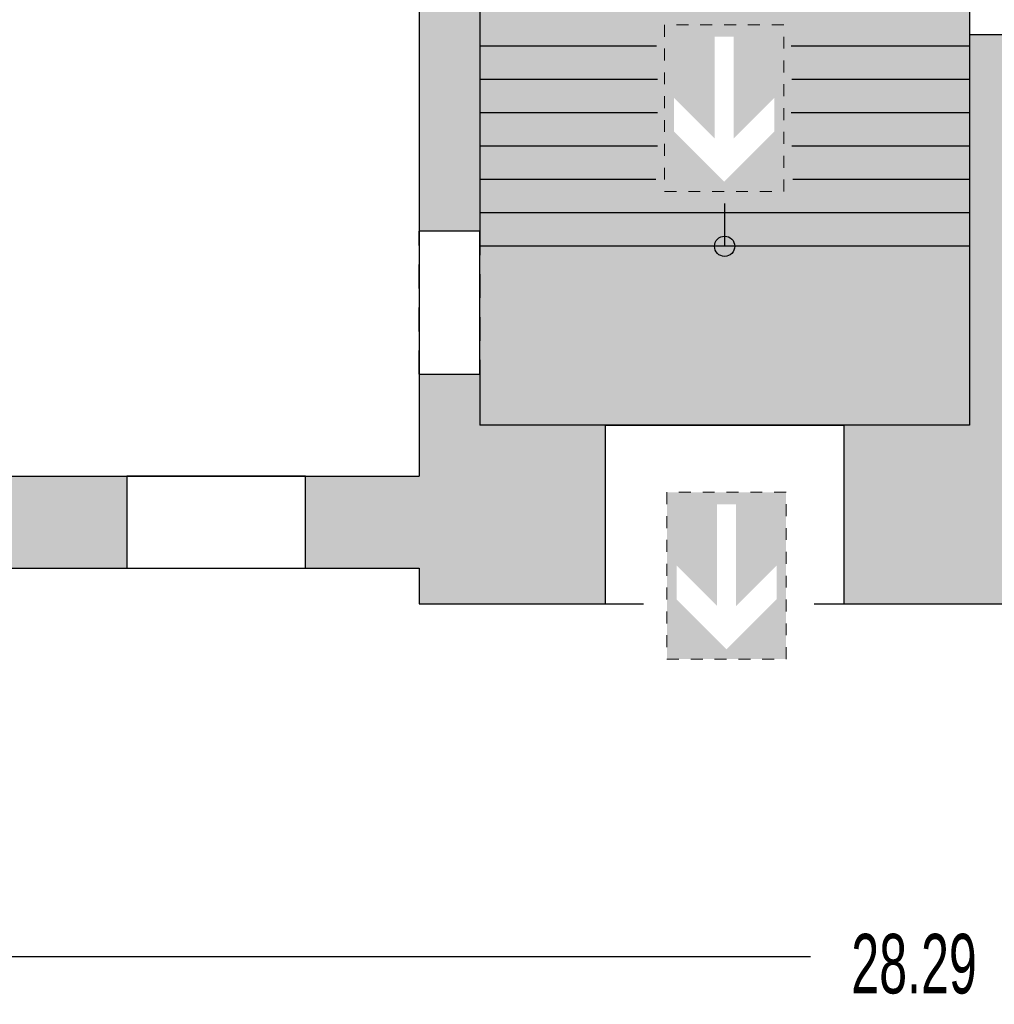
# Model space of a CAD drawing. Header units: metres. Extents: x -10.5 to 26.1, y -9 to 19.2.
# Tile 13 of 22: x -3.7 to 4.5, y -9 to -0.7. Entities that reach past the tile are written whole.
import ezdxf

# ---------------------------------------------------------------- set-up
doc = ezdxf.new("R2010")
doc.units = ezdxf.units.M
doc.header["$PDMODE"] = 65
for name, pattern in [('AUSGEZOGEN', [0]), ('LINIE_2', [0.36, 0.2, -0.16]), ('LINIE_9', [0.0003, 0, -0.0003])]:
    doc.linetypes.add(name, pattern=pattern)
for name, color, linetype, lineweight in [('XR$1$STANDARD', 7, 'Continuous', 25), ('XR$2$STANDARD', 7, 'Continuous', 25), ('XR$3$STANDARD', 7, 'Continuous', 25)]:
    doc.layers.add(name, color=color, linetype=linetype, lineweight=lineweight)
doc.dimstyles.new('_DIMSTYLE_2', dxfattribs={"dimtxt": 0.5, "dimasz": 0.8, "dimexe": 0, "dimexo": 0, "dimgap": 0.25, "dimtad": 0, "dimrnd": 0.01, "dimzin": 4, "dimdsep": 46, "dimtxsty": 'Standard', "dimblk1": 'ALL_ML_STRICH', "dimblk2": 'ALL_ML_STRICH', "dimsah": 1, "dimcen": 0, "dimadec": 0, "dimazin": 0, "dimtfac": 1, "dimtdec": 0, "dimtix": 1, "dimtmove": 2, "dimatfit": 3, "dimfxl": 1, "dimtzin": 0, "dimlwd": 0, "dimlwe": 25, "dimarcsym": 0})

# ---------------------------------------------------------------- blocks, each defined once
blk = doc.blocks.new('ALL_ML_STRICH')
at = {"color": 0, "linetype": 'ByBlock', "lineweight": -2}
for p, q in [((0, -0.5), (0, 0.5)), ((-0.3, -0.3), (0.3, 0.3)), ((-1, 0), (0.5, 0))]:
    blk.add_line(p, q, dxfattribs=at)
blk = doc.blocks.new('*D4')
at = {"layer": 'DEFPOINTS', "color": 0, "linetype": 'AUSGEZOGEN', "lineweight": 25}
for p in [(-10.1335, -5.3314), (18.1565, -5.3314), (-10.1335, -8.593)]:
    blk.add_point(p, dxfattribs=at)
at = {"layer": 'XR$3$STANDARD', "color": 0, "linetype": 'AUSGEZOGEN', "lineweight": -2}
for p, q in [((-10.1335, -6.6112), (-10.1335, -8.593)), ((18.1565, -6.6112), (18.1565, -8.593)), ((-10.1335, -8.593), (2.9712, -8.593)), ((4.7128, -8.593), (18.1565, -8.593))]:
    blk.add_line(p, q, dxfattribs=at)
at = {"layer": 'XR$3$STANDARD', "color": 0, "linetype": 'AUSGEZOGEN', "lineweight": 25, "xscale": 0.8, "yscale": 0.8, "zscale": 0.8, "rotation": 180}
blk.add_blockref('ALL_ML_STRICH', (-10.1335, -8.593), dxfattribs=at)
at = {"layer": 'XR$3$STANDARD', "color": 0, "linetype": 'AUSGEZOGEN', "lineweight": 25, "xscale": 0.8, "yscale": 0.8, "zscale": 0.8}
blk.add_blockref('ALL_ML_STRICH', (18.1565, -8.593), dxfattribs=at)
at = {"layer": 'XR$3$STANDARD', "color": 0, "linetype": 'AUSGEZOGEN', "lineweight": 25, "insert": (3.842, -8.6555), "char_height": 0.5, "width": 1.566176, "attachment_point": 5}
blk.add_mtext('\\W0.63;\\A1;{28.29\\H0.330000;\\S^ ;}', dxfattribs=at)

msp = doc.modelspace()

# ---------------------------------------------------------------- hatches: boundary and pattern name
at = {"layer": 'XR$2$STANDARD', "linetype": 'LINIE_2', "lineweight": 25}
for points in [[(-0.3135, 2.3186), (-7.8012, 2.3186), (-7.8012, 1.8086), (-0.3135, 1.8086), (-0.3135, -2.5053), (0.1965, -2.5053), (0.1965, 2.4436), (-0.3135, 2.4436)], [(-0.3135, -5.6314), (1.2515, -5.6314), (1.2515, -4.1314), (0.1965, -4.1314), (0.1965, -3.7053), (-0.3135, -3.7053), (-0.3135, -4.5614), (-1.2685, -4.5614), (-1.2685, -5.3314), (-0.3135, -5.3314)], [(-4.2585, -5.3314), (-2.7685, -5.3314), (-2.7685, -4.5614), (-4.2585, -4.5614)]]:
    msp.add_hatch(color=0, dxfattribs=at).paths.add_polyline_path(points)
at = {"layer": 'XR$2$STANDARD', "linetype": 'AUSGEZOGEN', "lineweight": 25, "true_color": 0x00c600}
for points in [[(1.7474, -0.7723), (1.7474, -2.1723), (2.2474, -2.1723), (2.2474, -2.0894), (1.8274, -1.6694), (1.8274, -1.3865), (2.1674, -1.7265), (2.1674, -0.8723), (2.2474, -0.8723), (2.2474, -0.7723)], [(2.3274, -1.7265), (2.6674, -1.3865), (2.6674, -1.6694), (2.2474, -2.0894), (2.2474, -2.1723), (2.7474, -2.1723), (2.7474, -0.7723), (2.2474, -0.7723), (2.2474, -0.8723), (2.3274, -0.8723)], [(1.7675, -4.6961), (1.7675, -6.0961), (2.2675, -6.0961), (2.2675, -6.0132), (1.8475, -5.5932), (1.8475, -5.3103), (2.1875, -5.6503), (2.1875, -4.7961), (2.2675, -4.7961), (2.2675, -4.6961)], [(2.3475, -5.6503), (2.6875, -5.3103), (2.6875, -5.5932), (2.2675, -6.0132), (2.2675, -6.0961), (2.7675, -6.0961), (2.7675, -4.6961), (2.2675, -4.6961), (2.2675, -4.7961), (2.3475, -4.7961)]]:
    msp.add_hatch(color=92, dxfattribs=at).paths.add_polyline_path(points)
at = {"layer": 'XR$2$STANDARD', "linetype": 'AUSGEZOGEN', "lineweight": 25}
msp.add_hatch(color=0, dxfattribs=at).paths.add_polyline_path([(4.8165, -5.6314), (4.8165, -5.3314), (5.8215, -5.3314), (5.8215, -4.5614), (4.8165, -4.5614), (4.8165, -0.8546), (4.3065, -0.8546), (4.3065, -4.1314), (3.2515, -4.1314), (3.2515, -5.6314)])
at = {"layer": 'XR$3$STANDARD', "linetype": 'AUSGEZOGEN', "lineweight": 25, "true_color": 0x8cff8c}
h = msp.add_hatch(color=91, dxfattribs=at)
h.paths.add_polyline_path([(-1.4621, 5.1986), (-1.4621, 2.3186), (-0.3135, 2.3186), (-0.3135, 5.1986)])
h.paths.add_polyline_path([(5.6329, 2.6061), (5.6329, 2.3186), (5.965, 2.3186), (5.965, 5.1986), (4.8165, 5.1986), (4.8165, 5.0736), (0.1965, 5.0736), (0.1965, -4.1314), (4.3065, -4.1314), (4.3065, 2.4436), (4.8165, 2.4436), (4.8165, 2.3186), (5.1584, 2.3186), (5.1584, 2.6061)])
h.paths.add_polyline_path([(4.074, 1.7637), (2.674, 1.7637), (2.674, 3.1637), (4.074, 3.1637)], flags=16)
h.paths.add_polyline_path([(1.7474, -0.7723), (2.7474, -0.7723), (2.7474, -2.1723), (1.7474, -2.1723)], flags=16)

# ---------------------------------------------------------------- linework, layer by layer
at = {"layer": 'XR$1$STANDARD', "color": 0, "linetype": 'AUSGEZOGEN', "lineweight": 25}
for p, q in [((0.1965, 2.4436), (0.1965, -2.5053)), ((4.3065, 2.4436), (4.3065, -4.1314)), ((-0.3135, 1.8086), (-0.3135, -2.5053)), ((-0.3135, -2.5053), (-0.3135, -3.7053)), ((0.1965, -2.5053), (-0.3135, -2.5053)), ((0.1965, -3.7053), (0.1965, -2.5053)), ((-0.3135, -3.7053), (0.1965, -3.7053)), ((-0.3135, -3.7053), (-0.3135, -4.5614)), ((0.1965, -3.7053), (0.1965, -4.1314)), ((4.3065, -4.1314), (0.1965, -4.1314)), ((1.2515, -4.1314), (3.2515, -4.1314)), ((1.2515, -5.6314), (1.2515, -4.1314)), ((3.2515, -4.1314), (3.2515, -5.6314)), ((-9.6235, -4.5614), (-0.3135, -4.5614)), ((-1.2685, -4.5614), (-2.7685, -4.5614)), ((-2.7685, -4.5614), (-2.7685, -5.3314)), ((-1.2685, -5.3314), (-1.2685, -4.5614)), ((-10.1335, -5.3314), (-0.3135, -5.3314)), ((-2.7685, -5.3314), (-1.2685, -5.3314)), ((-0.3135, -5.3314), (-0.3135, -5.6314)), ((-0.3135, -5.6314), (1.5692, -5.6314)), ((3.0024, -5.6314), (4.8165, -5.6314))]:
    msp.add_line(p, q, dxfattribs=at)
at = {"layer": 'XR$1$STANDARD', "color": 0, "linetype": 'LINIE_2', "lineweight": 25}
for p, q in [((-0.3135, -3.7053), (-0.3135, -2.5053)), ((0.1965, -2.5053), (0.1965, -3.7053))]:
    msp.add_line(p, q, dxfattribs=at)
at = {"layer": 'XR$2$STANDARD', "color": 0, "linetype": 'AUSGEZOGEN', "lineweight": 25}
msp.add_circle((2.2515, -2.6314), 0.0849, dxfattribs=at)
at = {"layer": 'XR$3$STANDARD', "color": 7, "linetype": 'LINIE_9', "lineweight": 13}
for p, q in [((2.7474, -0.7723), (1.7474, -0.7723)), ((1.7474, -0.7723), (1.7474, -2.1723)), ((2.7474, -2.1723), (2.7474, -0.7723)), ((1.7474, -2.1723), (2.7474, -2.1723)), ((2.7675, -4.6961), (1.7675, -4.6961)), ((1.7675, -4.6961), (1.7675, -6.0961)), ((2.7675, -6.0961), (2.7675, -4.6961)), ((1.7675, -6.0961), (2.7675, -6.0961))]:
    msp.add_line(p, q, dxfattribs=at)
at = {"layer": 'XR$3$STANDARD', "color": 0, "linetype": 'AUSGEZOGEN', "lineweight": 25}
for p, q in [((4.3065, -0.8546), (4.8165, -0.8546)), ((1.6807, -0.9514), (0.1965, -0.9514)), ((4.3065, -0.9514), (2.8092, -0.9514)), ((1.6884, -1.2314), (0.1965, -1.2314)), ((4.3065, -1.2314), (2.8169, -1.2314)), ((1.6884, -1.5114), (0.1965, -1.5114)), ((4.3065, -1.5114), (2.8092, -1.5114)), ((1.6884, -1.7914), (0.1965, -1.7914)), ((4.3065, -1.7914), (2.8169, -1.7914)), ((1.673, -2.0714), (0.1965, -2.0714)), ((4.3065, -2.0714), (2.8246, -2.0714)), ((2.2515, -2.2718), (2.2515, -2.6314)), ((4.3065, -2.3514), (0.1965, -2.3514)), ((4.3065, -2.6314), (0.1965, -2.6314))]:
    msp.add_line(p, q, dxfattribs=at)

# ---------------------------------------------------------------- dimensions: what is measured, and where the dimension line sits
dim = msp.add_linear_dim(base=(18.1565, -8.593), p1=(-10.1335, -6.6112), p2=(18.1565, -6.6112), dimstyle='_DIMSTYLE_2', override={"dimpost": '<>', "dimclrd": 0, "dimclre": 0, "dimclrt": 0, "dimlwd": 0, "dimlwe": 25}, dxfattribs=at)
dim.commit()
dim.dimension.update_dxf_attribs({"geometry": '*D4', "text_midpoint": (3.842, -8.6555)})

doc.saveas('drawing.dxf')
